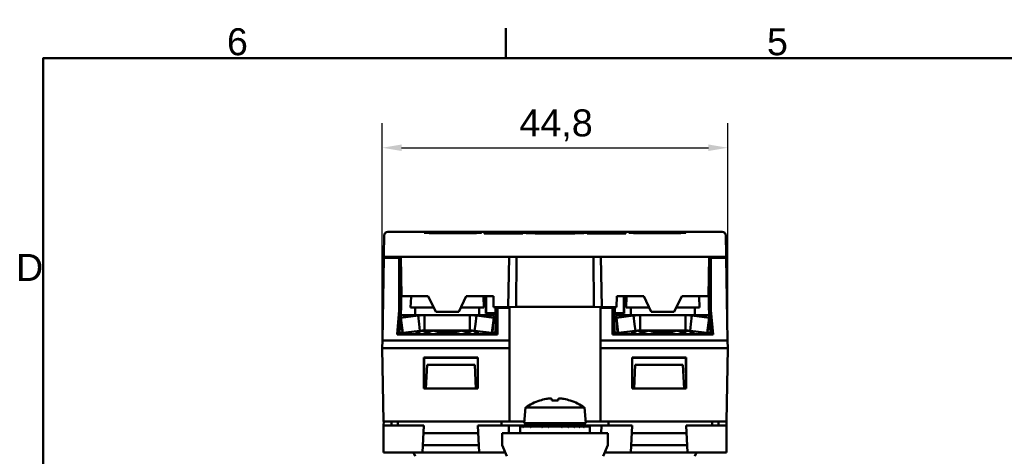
# Model space of a CAD drawing. Header units: millimetres. Extents: x 0 to 420, y 0 to 297.
# Tile 9 of 15: x 7 to 135, y 235 to 292. Entities that reach past the tile are written whole.
import ezdxf

# ---------------------------------------------------------------- set-up
doc = ezdxf.new("R2010")
doc.units = ezdxf.units.MM
for name, color, linetype, lineweight in [('Arêtes visibles(celduc)', 7, 'Continuous', 50), ('Cadre_0', 7, 'Continuous', 50), ('Cadre_2', 7, 'Continuous', 50), ('Cotes(celduc)', 7, 'Continuous', 25)]:
    doc.layers.add(name, color=color, linetype=linetype, lineweight=lineweight)
doc.styles.add('Cadre_1', font='arial.ttf')
doc.styles.add('Courant-CELDUC', font='arial.ttf')
doc.dimstyles.new('Celduc', dxfattribs={"dimtxt": 3.5, "dimasz": 2.5, "dimexe": 3.175, "dimexo": 0, "dimgap": 0.762, "dimtad": 1, "dimrnd": 1e-08, "dimtxsty": 'Courant-CELDUC', "dimcen": 0.09, "dimdle": 10, "dimclrd": 7, "dimclre": 7, "dimclrt": 7, "dimazin": 2, "dimtfac": 0.714286, "dimtdec": 3, "dimtmove": 0, "dimatfit": 3, "dimfxl": 1, "dimtolj": 1, "dimlwd": 25, "dimlwe": 25, "dimarcsym": 0})

# ---------------------------------------------------------------- blocks, each defined once
blk = doc.blocks.new('Cadres Cadre par défaut')
at = {"layer": 'Cadre_0'}
blk.add_line((70, 287), (70, 290.9), dxfattribs=at)
at = {"layer": 'Cadre_0', "flags": 128}
blk.add_lwpolyline([(10, 10), (10, 287), (410, 287), (410, 10), (10, 10)], dxfattribs=at)
at = {"layer": 'Cadre_2', "char_height": 3.5, "attachment_point": 7, "style": 'Cadre_1'}
for s, insert in [('6', (33.83, 287.34)), ('5', (103.85, 287.34)), ('D', (6.48, 258.13))]:
    blk.add_mtext(s, dxfattribs=dict(at, insert=insert))
blk = doc.blocks.new('*D5')
at = {"layer": 'Cotes(celduc)', "color": 7, "linetype": 'Continuous', "lineweight": 25, "transparency": 16777216}
for p, q in [((53.97, 249.4), (53.97, 278.58)), ((98.77, 249.4), (98.77, 278.58)), ((56.47, 275.4), (96.27, 275.4))]:
    blk.add_line(p, q, dxfattribs=at)
at = {"layer": 'Cotes(celduc)', "color": 7, "linetype": 'Continuous', "transparency": 16777216}
for points in [[(56.47, 275.82), (56.47, 274.98), (53.97, 275.4)], [(96.27, 275.82), (96.27, 274.98), (98.77, 275.4)]]:
    blk.add_solid(points, dxfattribs=at)
at = {"layer": 'Defpoints', "color": 0, "linetype": 'Continuous', "transparency": 16777216}
for p in [(98.77, 275.4), (53.97, 249.4), (98.77, 249.4)]:
    blk.add_point(p, dxfattribs=at)
at = {"layer": 'Cotes(celduc)', "color": 7, "linetype": 'Continuous', "lineweight": 25, "transparency": 16777216, "insert": (71.75, 280.37), "char_height": 3.5, "attachment_point": 1, "style": 'Courant-CELDUC'}
blk.add_mtext('\\A1;44,8', dxfattribs=at)

msp = doc.modelspace()

# ---------------------------------------------------------------- linework, layer by layer
at = {"layer": 'Arêtes visibles(celduc)'}
for p, q in [((98.028, 264.494), (54.715, 264.494)), ((68.121, 264.379), (68.121, 264.475)), ((68.696, 264.323), (70.696, 264.323)), ((70.696, 264.271), (68.696, 264.271)), ((69.121, 264.493), (83.621, 264.493)), ((72.725, 264.362), (69.121, 264.362)), ((72.727, 264.331), (72.725, 264.362)), ((78.507, 264.293), (74.236, 264.293)), ((80.018, 264.362), (80.016, 264.331)), ((83.621, 264.362), (80.018, 264.362)), ((82.047, 264.323), (84.047, 264.323)), ((84.047, 264.271), (82.047, 264.271)), ((84.621, 264.475), (84.621, 264.379)), ((54.215, 264.003), (54.171, 261.496)), ((98.571, 261.496), (98.528, 264.003)), ((53.989, 250.402), (54.176, 261.131)), ((54.171, 261.496), (54.171, 261.253)), ((54.176, 261.131), (54.178, 261.252)), ((54.176, 261.131), (56.159, 261.131)), ((54.671, 261.244), (56.371, 261.244)), ((56.159, 261.131), (56.272, 261.244)), ((56.159, 261.131), (56.159, 254.328)), ((56.371, 261.244), (56.46, 256.146)), ((56.371, 261.244), (70.419, 261.244)), ((70.29, 254.746), (70.419, 261.244)), ((70.419, 261.244), (82.324, 261.244)), ((71.371, 261.244), (71.341, 254.757)), ((81.371, 261.244), (81.402, 254.757)), ((82.324, 261.244), (96.371, 261.244)), ((82.324, 261.244), (82.453, 254.746)), ((96.371, 261.244), (96.282, 256.146)), ((96.371, 261.244), (98.071, 261.244)), ((96.47, 261.244), (96.584, 261.131)), ((96.584, 261.131), (98.567, 261.131)), ((96.584, 254.328), (96.584, 261.131)), ((98.565, 261.252), (98.567, 261.131)), ((98.567, 261.131), (98.754, 250.402)), ((98.571, 261.253), (98.571, 261.496)), ((56.428, 257.974), (56.427, 254.596)), ((96.315, 254.596), (96.314, 257.974)), ((56.46, 256.146), (59.936, 256.146)), ((57.699, 256.054), (57.651, 254.702)), ((59.936, 256.146), (60.912, 254.146)), ((63.891, 254.146), (64.866, 256.146)), ((64.866, 256.146), (68.377, 256.146)), ((67.104, 256.054), (67.151, 254.702)), ((67.421, 253.934), (67.422, 256.146)), ((67.437, 253.95), (67.437, 256.146)), ((68.377, 256.146), (68.401, 254.746)), ((84.341, 254.746), (84.366, 256.146)), ((84.366, 256.146), (87.876, 256.146)), ((85.305, 256.146), (85.305, 253.95)), ((85.321, 256.146), (85.322, 253.934)), ((85.639, 256.054), (85.591, 254.702)), ((87.876, 256.146), (88.852, 254.146)), ((91.831, 254.146), (92.806, 256.146)), ((92.806, 256.146), (96.282, 256.146)), ((95.044, 256.054), (95.091, 254.702)), ((55.884, 251.184), (56.159, 254.328)), ((56.427, 254.596), (56.151, 251.452)), ((56.159, 254.328), (56.427, 254.596)), ((57.651, 254.702), (60.641, 254.702)), ((58.251, 254.702), (58.251, 253.702)), ((60.912, 254.146), (63.891, 254.146)), ((64.162, 254.702), (67.151, 254.702)), ((66.551, 254.355), (66.551, 253.702)), ((68.401, 254.746), (70.29, 254.746)), ((68.634, 254.746), (68.634, 253.95)), ((68.875, 254.675), (68.875, 254.746)), ((68.919, 254.631), (68.875, 254.675)), ((68.875, 254.675), (70.515, 254.675)), ((68.919, 251.184), (68.919, 254.631)), ((68.919, 254.631), (70.471, 254.631)), ((71.341, 254.757), (70.29, 254.746)), ((70.515, 254.675), (70.471, 254.631)), ((70.471, 254.631), (70.471, 250.402)), ((70.515, 254.749), (70.515, 254.675)), ((81.402, 254.757), (71.341, 254.757)), ((82.453, 254.746), (81.402, 254.757)), ((82.228, 254.675), (82.228, 254.749)), ((82.272, 254.631), (82.228, 254.675)), ((82.228, 254.675), (83.868, 254.675)), ((82.272, 254.631), (83.824, 254.631)), ((82.272, 250.402), (82.272, 254.631)), ((82.453, 254.746), (84.341, 254.746)), ((83.868, 254.675), (83.824, 254.631)), ((83.824, 254.631), (83.824, 251.184)), ((83.868, 254.746), (83.868, 254.675)), ((84.109, 253.95), (84.109, 254.746)), ((85.591, 254.702), (88.581, 254.702)), ((86.191, 254.702), (86.191, 253.702)), ((88.852, 254.146), (91.831, 254.146)), ((92.102, 254.702), (95.091, 254.702)), ((94.491, 254.355), (94.491, 253.702)), ((96.591, 251.452), (96.315, 254.596)), ((96.584, 254.328), (96.315, 254.596)), ((96.584, 254.328), (96.859, 251.184)), ((56.383, 253.364), (56.366, 253.641)), ((58.616, 253.641), (56.383, 253.364)), ((56.628, 251.395), (56.383, 253.364)), ((56.501, 253.702), (59.463, 253.702)), ((58.753, 252.538), (58.616, 253.641)), ((59.463, 253.702), (59.463, 252.582)), ((65.34, 253.702), (59.463, 253.702)), ((65.34, 253.702), (68.301, 253.702)), ((65.34, 252.582), (65.34, 253.702)), ((66.187, 253.641), (66.049, 252.538)), ((68.42, 253.364), (66.187, 253.641)), ((67.437, 253.95), (67.421, 253.934)), ((68.651, 253.934), (67.421, 253.934)), ((68.634, 253.95), (67.437, 253.95)), ((68.174, 251.395), (68.42, 253.364)), ((68.437, 253.641), (68.42, 253.364)), ((68.651, 253.934), (68.634, 253.95)), ((68.651, 251.452), (68.651, 253.934)), ((84.092, 253.934), (84.091, 251.452)), ((84.092, 253.934), (84.109, 253.95)), ((85.322, 253.934), (84.092, 253.934)), ((85.305, 253.95), (84.109, 253.95)), ((84.323, 253.364), (84.306, 253.641)), ((86.556, 253.641), (84.323, 253.364)), ((84.568, 251.395), (84.323, 253.364)), ((84.441, 253.702), (87.403, 253.702)), ((85.322, 253.934), (85.305, 253.95)), ((86.693, 252.538), (86.556, 253.641)), ((87.403, 253.702), (87.403, 252.582)), ((93.28, 253.702), (87.403, 253.702)), ((93.28, 253.702), (96.241, 253.702)), ((93.28, 252.582), (93.28, 253.702)), ((94.127, 253.641), (93.989, 252.538)), ((96.36, 253.364), (94.127, 253.641)), ((96.114, 251.395), (96.36, 253.364)), ((96.377, 253.641), (96.36, 253.364)), ((56.501, 251.702), (56.501, 252.413)), ((58.862, 251.671), (56.628, 251.395)), ((58.862, 251.671), (58.753, 252.538)), ((59.463, 252.582), (59.463, 251.702)), ((65.34, 251.702), (59.463, 251.702)), ((65.34, 251.702), (65.34, 252.582)), ((66.049, 252.538), (65.941, 251.671)), ((68.174, 251.395), (65.941, 251.671)), ((68.301, 252.413), (68.301, 251.702)), ((84.441, 251.702), (84.441, 252.413)), ((86.802, 251.671), (84.568, 251.395)), ((86.802, 251.671), (86.693, 252.538)), ((87.403, 252.582), (87.403, 251.702)), ((93.28, 251.702), (87.403, 251.702)), ((93.28, 251.702), (93.28, 252.582)), ((93.989, 252.538), (93.881, 251.671)), ((96.114, 251.395), (93.881, 251.671)), ((96.241, 252.413), (96.241, 251.702)), ((53.989, 250.402), (53.971, 249.402)), ((70.471, 250.402), (53.989, 250.402)), ((55.884, 251.184), (56.151, 251.452)), ((55.884, 251.184), (68.919, 251.184)), ((56.151, 251.452), (56.621, 251.452)), ((56.175, 251.22), (56.179, 251.437)), ((68.627, 251.22), (56.175, 251.22)), ((56.179, 251.437), (56.623, 251.437)), ((56.901, 251.402), (56.901, 251.22)), ((57.601, 251.402), (56.901, 251.402)), ((57.601, 251.22), (57.601, 251.402)), ((67.201, 251.402), (67.201, 251.22)), ((67.901, 251.402), (67.201, 251.402)), ((67.901, 251.22), (67.901, 251.402)), ((68.18, 251.437), (68.624, 251.437)), ((68.182, 251.452), (68.651, 251.452)), ((68.624, 251.437), (68.627, 251.22)), ((68.919, 251.184), (68.651, 251.452)), ((70.488, 249.402), (70.471, 250.402)), ((82.272, 250.402), (82.254, 249.402)), ((98.754, 250.402), (82.272, 250.402)), ((83.824, 251.184), (84.091, 251.452)), ((83.824, 251.184), (96.859, 251.184)), ((84.091, 251.452), (84.561, 251.452)), ((84.115, 251.22), (84.119, 251.437)), ((96.567, 251.22), (84.115, 251.22)), ((84.119, 251.437), (84.563, 251.437)), ((84.841, 251.402), (84.841, 251.22)), ((85.541, 251.402), (84.841, 251.402)), ((85.541, 251.22), (85.541, 251.402)), ((95.141, 251.402), (95.141, 251.22)), ((95.841, 251.402), (95.141, 251.402)), ((95.841, 251.22), (95.841, 251.402)), ((96.12, 251.437), (96.564, 251.437)), ((96.122, 251.452), (96.591, 251.452)), ((96.564, 251.437), (96.567, 251.22)), ((96.859, 251.184), (96.591, 251.452)), ((98.771, 249.402), (98.754, 250.402)), ((70.488, 249.402), (53.971, 249.402)), ((53.971, 249.402), (54.137, 239.902)), ((70.488, 249.402), (70.488, 239.902)), ((98.771, 249.402), (82.254, 249.402)), ((82.254, 249.402), (82.254, 239.902)), ((98.771, 249.402), (98.606, 239.902)), ((59.371, 244.202), (59.371, 248.202)), ((59.371, 248.202), (66.371, 248.202)), ((59.371, 248.202), (59.388, 248.184)), ((59.388, 248.184), (59.387, 244.217)), ((66.354, 248.184), (59.388, 248.184)), ((66.371, 248.202), (66.354, 248.184)), ((66.356, 244.217), (66.354, 248.184)), ((66.371, 248.202), (66.371, 244.202)), ((86.371, 244.202), (86.371, 248.202)), ((86.371, 248.202), (93.371, 248.202)), ((86.371, 248.202), (86.388, 248.184)), ((86.388, 248.184), (86.387, 244.217)), ((93.354, 248.184), (86.388, 248.184)), ((93.371, 248.202), (93.354, 248.184)), ((93.356, 244.217), (93.354, 248.184)), ((93.371, 248.202), (93.371, 244.202)), ((59.621, 244.202), (59.781, 247.254)), ((65.961, 247.254), (59.781, 247.254)), ((66.121, 244.202), (65.961, 247.254)), ((86.621, 244.202), (86.781, 247.254)), ((92.961, 247.254), (86.781, 247.254)), ((93.121, 244.202), (92.961, 247.254)), ((59.371, 244.202), (59.387, 244.217)), ((59.621, 244.202), (59.371, 244.202)), ((59.387, 244.217), (59.622, 244.217)), ((59.621, 244.202), (66.121, 244.202)), ((66.121, 244.217), (66.356, 244.217)), ((66.371, 244.202), (66.121, 244.202)), ((66.371, 244.202), (66.356, 244.217)), ((86.371, 244.202), (86.387, 244.217)), ((86.621, 244.202), (86.371, 244.202)), ((86.387, 244.217), (86.622, 244.217)), ((93.121, 244.202), (86.621, 244.202)), ((93.121, 244.217), (93.356, 244.217)), ((93.371, 244.202), (93.121, 244.202)), ((93.371, 244.202), (93.356, 244.217)), ((74.399, 242.648), (74.406, 242.635)), ((75.941, 242.839), (75.941, 242.635)), ((76.801, 242.635), (76.801, 242.839)), ((78.337, 242.635), (78.344, 242.648)), ((72.546, 241.706), (72.371, 239.706)), ((72.546, 241.706), (80.196, 241.706)), ((80.196, 241.706), (80.371, 239.706)), ((54.121, 235.902), (54.152, 239.402)), ((54.137, 239.902), (70.488, 239.902)), ((54.152, 239.402), (54.156, 239.902)), ((59.37, 239.402), (54.152, 239.402)), ((55.186, 239.902), (55.181, 239.402)), ((56.004, 239.402), (56.004, 239.902)), ((59.186, 235.902), (59.37, 239.402)), ((70.363, 239.402), (66.373, 239.402)), ((66.373, 239.402), (66.556, 235.902)), ((69.441, 239.402), (69.441, 239.902)), ((70.371, 238.402), (70.363, 239.402)), ((70.363, 239.402), (72.661, 239.402)), ((70.488, 239.902), (70.572, 239.902)), ((72.389, 239.902), (70.572, 239.902)), ((71.871, 239.264), (72.871, 239.438)), ((71.871, 239.197), (71.871, 239.264)), ((71.872, 239.197), (71.871, 239.197)), ((71.871, 239.197), (71.872, 239.197)), ((71.871, 239.197), (71.871, 238.402)), ((72.872, 239.438), (71.872, 239.264)), ((71.872, 239.264), (71.872, 239.197)), ((71.958, 239.264), (71.872, 239.264)), ((71.958, 239.264), (72.939, 239.438)), ((71.958, 239.197), (71.958, 239.264)), ((71.966, 239.199), (71.958, 239.197)), ((71.958, 239.197), (71.966, 239.197)), ((72.945, 239.438), (71.966, 239.264)), ((71.966, 239.264), (71.966, 239.197)), ((72.214, 239.264), (71.966, 239.264)), ((72.214, 239.264), (73.138, 239.438)), ((72.214, 239.197), (72.214, 239.264)), ((72.229, 239.201), (72.214, 239.197)), ((72.214, 239.197), (72.229, 239.197)), ((73.15, 239.438), (72.229, 239.264)), ((72.229, 239.264), (72.229, 239.197)), ((72.63, 239.264), (72.229, 239.264)), ((72.371, 239.706), (80.371, 239.706)), ((72.63, 239.264), (73.461, 239.438)), ((72.63, 239.197), (72.63, 239.264)), ((72.652, 239.203), (72.63, 239.197)), ((72.63, 239.197), (72.652, 239.197)), ((73.478, 239.438), (72.652, 239.264)), ((72.652, 239.264), (72.652, 239.197)), ((73.189, 239.264), (72.652, 239.264)), ((72.871, 239.525), (73.913, 239.706)), ((72.871, 239.438), (72.871, 239.525)), ((73.913, 239.706), (72.872, 239.525)), ((72.872, 239.525), (72.872, 239.438)), ((72.872, 239.525), (72.939, 239.525)), ((72.872, 239.438), (72.939, 239.438)), ((72.939, 239.525), (73.96, 239.706)), ((72.939, 239.438), (72.939, 239.525)), ((73.965, 239.706), (72.945, 239.525)), ((72.945, 239.525), (72.945, 239.438)), ((72.945, 239.525), (73.138, 239.525)), ((72.945, 239.438), (73.138, 239.438)), ((73.15, 239.439), (73.135, 239.435)), ((73.138, 239.525), (74.1, 239.706)), ((73.138, 239.438), (73.138, 239.525)), ((74.109, 239.706), (73.15, 239.525)), ((73.15, 239.525), (73.15, 239.438)), ((73.15, 239.525), (73.461, 239.525)), ((73.15, 239.438), (73.461, 239.438)), ((73.189, 239.264), (73.897, 239.438)), ((73.189, 239.197), (73.189, 239.264)), ((73.217, 239.206), (73.189, 239.197)), ((73.189, 239.197), (73.217, 239.197)), ((73.918, 239.438), (73.217, 239.264)), ((73.217, 239.264), (73.217, 239.197)), ((73.871, 239.264), (73.217, 239.264)), ((73.478, 239.441), (73.441, 239.43)), ((73.461, 239.525), (74.328, 239.706)), ((73.461, 239.438), (73.461, 239.525)), ((74.34, 239.706), (73.478, 239.525)), ((73.478, 239.525), (73.478, 239.438)), ((73.478, 239.525), (73.897, 239.525)), ((73.478, 239.438), (73.897, 239.438)), ((73.918, 239.443), (73.86, 239.424)), ((73.871, 239.264), (74.427, 239.438)), ((73.871, 239.197), (73.871, 239.264)), ((73.904, 239.211), (73.871, 239.197)), ((73.871, 239.197), (73.904, 239.197)), ((73.897, 239.525), (74.633, 239.706)), ((73.897, 239.438), (73.897, 239.525)), ((74.452, 239.438), (73.904, 239.264)), ((73.904, 239.264), (73.904, 239.197)), ((74.649, 239.264), (73.904, 239.264)), ((73.913, 239.706), (73.913, 239.706)), ((74.648, 239.706), (73.918, 239.525)), ((73.918, 239.525), (73.918, 239.438)), ((73.918, 239.525), (74.427, 239.525)), ((73.918, 239.438), (74.427, 239.438)), ((73.96, 239.706), (73.961, 239.705)), ((74.1, 239.706), (74.102, 239.704)), ((74.328, 239.706), (74.33, 239.704)), ((74.452, 239.447), (74.374, 239.413)), ((74.427, 239.525), (75.006, 239.706)), ((74.427, 239.438), (74.427, 239.525)), ((75.024, 239.706), (74.452, 239.525)), ((74.452, 239.525), (74.452, 239.438)), ((74.452, 239.525), (75.032, 239.525)), ((74.452, 239.438), (75.032, 239.438)), ((74.633, 239.706), (74.636, 239.703)), ((74.649, 239.264), (75.032, 239.438)), ((74.649, 239.197), (74.649, 239.264)), ((74.686, 239.22), (74.649, 239.197)), ((74.649, 239.197), (74.686, 239.197)), ((75.06, 239.438), (74.686, 239.264)), ((74.686, 239.264), (74.686, 239.197)), ((75.493, 239.264), (74.686, 239.264)), ((75.06, 239.454), (74.963, 239.393)), ((75.006, 239.706), (75.009, 239.701)), ((75.032, 239.525), (75.431, 239.706)), ((75.032, 239.438), (75.032, 239.525)), ((75.451, 239.706), (75.06, 239.525)), ((75.06, 239.525), (75.06, 239.438)), ((75.06, 239.525), (75.689, 239.525)), ((75.06, 239.438), (75.689, 239.438)), ((75.431, 239.706), (75.435, 239.698)), ((75.493, 239.264), (75.689, 239.438)), ((75.493, 239.197), (75.493, 239.264)), ((75.532, 239.244), (75.493, 239.197)), ((75.493, 239.197), (75.532, 239.197)), ((75.719, 239.438), (75.532, 239.264)), ((75.532, 239.264), (75.532, 239.197)), ((76.371, 239.264), (75.532, 239.264)), ((75.719, 239.473), (75.601, 239.328)), ((75.689, 239.525), (75.892, 239.706)), ((75.689, 239.438), (75.689, 239.525)), ((75.913, 239.706), (75.719, 239.525)), ((75.719, 239.525), (75.719, 239.438)), ((75.719, 239.525), (76.371, 239.525)), ((75.719, 239.438), (76.371, 239.438)), ((75.892, 239.706), (75.896, 239.69)), ((75.896, 239.69), (75.895, 239.689)), ((75.896, 239.69), (75.896, 239.69)), ((76.371, 239.525), (76.371, 239.706)), ((76.393, 239.69), (76.371, 239.69)), ((76.371, 239.438), (76.371, 239.525)), ((76.371, 239.264), (76.371, 239.438)), ((76.371, 239.197), (76.371, 239.264)), ((76.371, 239.197), (76.411, 239.197)), ((76.393, 239.706), (76.402, 239.525)), ((76.393, 239.69), (76.393, 239.706)), ((76.393, 239.69), (76.411, 239.197)), ((76.402, 239.525), (76.402, 239.438)), ((76.402, 239.525), (77.054, 239.525)), ((76.402, 239.438), (76.411, 239.264)), ((76.402, 239.438), (77.054, 239.438)), ((76.411, 239.264), (76.411, 239.197)), ((77.249, 239.264), (76.411, 239.264)), ((77.054, 239.525), (76.851, 239.706)), ((76.868, 239.691), (76.872, 239.706)), ((76.872, 239.706), (77.084, 239.525)), ((77.054, 239.438), (77.054, 239.525)), ((77.054, 239.471), (77.171, 239.334)), ((77.249, 239.264), (77.054, 239.438)), ((77.084, 239.525), (77.084, 239.438)), ((77.084, 239.525), (77.711, 239.525)), ((77.084, 239.438), (77.288, 239.264)), ((77.084, 239.438), (77.711, 239.438)), ((77.249, 239.197), (77.249, 239.264)), ((77.249, 239.242), (77.288, 239.197)), ((77.249, 239.197), (77.288, 239.197)), ((77.288, 239.264), (77.288, 239.197)), ((78.093, 239.264), (77.288, 239.264)), ((77.711, 239.525), (77.312, 239.706)), ((77.328, 239.699), (77.332, 239.706)), ((77.332, 239.706), (77.739, 239.525)), ((77.711, 239.438), (77.711, 239.525)), ((77.711, 239.453), (77.807, 239.394)), ((78.093, 239.264), (77.711, 239.438)), ((78.316, 239.525), (77.737, 239.706)), ((77.739, 239.525), (77.739, 239.438)), ((77.739, 239.525), (78.316, 239.525)), ((77.739, 239.438), (78.13, 239.264)), ((77.739, 239.438), (78.316, 239.438)), ((77.751, 239.701), (77.755, 239.706)), ((77.755, 239.706), (78.341, 239.525)), ((78.093, 239.197), (78.093, 239.264)), ((78.093, 239.219), (78.13, 239.197)), ((78.093, 239.197), (78.13, 239.197)), ((78.846, 239.525), (78.11, 239.706)), ((78.122, 239.703), (78.125, 239.706)), ((78.125, 239.706), (78.868, 239.525)), ((78.13, 239.264), (78.13, 239.197)), ((78.871, 239.264), (78.13, 239.264)), ((78.316, 239.438), (78.316, 239.525)), ((78.316, 239.447), (78.393, 239.414)), ((78.871, 239.264), (78.316, 239.438)), ((78.341, 239.525), (78.341, 239.438)), ((78.341, 239.525), (78.846, 239.525)), ((78.341, 239.438), (78.904, 239.264)), ((78.341, 239.438), (78.846, 239.438)), ((79.282, 239.525), (78.415, 239.706)), ((78.425, 239.704), (78.427, 239.706)), ((78.427, 239.706), (79.298, 239.525)), ((79.605, 239.525), (78.642, 239.706)), ((78.649, 239.704), (78.651, 239.706)), ((78.651, 239.706), (79.617, 239.525)), ((79.804, 239.525), (78.782, 239.706)), ((78.786, 239.706), (79.81, 239.525)), ((78.786, 239.705), (78.786, 239.706)), ((79.871, 239.525), (78.83, 239.706)), ((78.846, 239.438), (78.846, 239.525)), ((78.846, 239.443), (78.904, 239.424)), ((79.553, 239.264), (78.846, 239.438)), ((78.868, 239.525), (78.868, 239.438)), ((78.868, 239.525), (79.282, 239.525)), ((78.868, 239.438), (79.581, 239.264)), ((78.868, 239.438), (79.282, 239.438)), ((78.871, 239.197), (78.871, 239.264)), ((78.871, 239.211), (78.904, 239.197)), ((78.871, 239.197), (78.904, 239.197)), ((78.904, 239.264), (78.904, 239.197)), ((79.553, 239.264), (78.904, 239.264)), ((79.282, 239.438), (79.282, 239.525)), ((79.282, 239.441), (79.317, 239.431)), ((80.113, 239.264), (79.282, 239.438)), ((79.298, 239.525), (79.298, 239.438)), ((79.298, 239.525), (79.605, 239.525)), ((79.298, 239.438), (80.135, 239.264)), ((79.298, 239.438), (79.605, 239.438)), ((79.553, 239.197), (79.553, 239.264)), ((79.553, 239.206), (79.581, 239.197)), ((79.553, 239.197), (79.581, 239.197)), ((79.581, 239.264), (79.581, 239.197)), ((80.113, 239.264), (79.581, 239.264)), ((79.605, 239.438), (79.605, 239.525)), ((79.605, 239.439), (79.618, 239.436)), ((80.529, 239.264), (79.605, 239.438)), ((79.617, 239.525), (79.617, 239.438)), ((79.617, 239.525), (79.804, 239.525)), ((79.617, 239.438), (80.544, 239.264)), ((79.617, 239.438), (79.804, 239.438)), ((79.804, 239.438), (79.804, 239.525)), ((80.785, 239.264), (79.804, 239.438)), ((79.81, 239.525), (79.81, 239.438)), ((79.81, 239.525), (79.871, 239.525)), ((79.81, 239.438), (80.792, 239.264)), ((79.81, 239.438), (79.871, 239.438)), ((79.871, 239.438), (79.871, 239.525)), ((80.871, 239.264), (79.871, 239.438)), ((80.081, 239.402), (82.38, 239.402)), ((80.113, 239.197), (80.113, 239.264)), ((80.113, 239.203), (80.135, 239.197)), ((80.113, 239.197), (80.135, 239.197)), ((80.135, 239.264), (80.135, 239.197)), ((80.529, 239.264), (80.135, 239.264)), ((82.17, 239.902), (80.354, 239.902)), ((80.529, 239.197), (80.529, 239.264)), ((80.529, 239.201), (80.544, 239.197)), ((80.529, 239.197), (80.544, 239.197)), ((80.544, 239.264), (80.544, 239.197)), ((80.785, 239.264), (80.544, 239.264)), ((80.785, 239.197), (80.785, 239.264)), ((80.785, 239.199), (80.792, 239.197)), ((80.785, 239.197), (80.792, 239.197)), ((80.792, 239.264), (80.792, 239.197)), ((80.871, 239.264), (80.792, 239.264)), ((80.871, 239.197), (80.871, 239.264)), ((80.871, 239.197), (80.871, 238.402)), ((82.17, 239.902), (82.254, 239.902)), ((82.254, 239.902), (98.606, 239.902)), ((82.38, 239.402), (82.371, 238.402)), ((86.37, 239.402), (82.38, 239.402)), ((83.302, 239.402), (83.302, 239.902)), ((86.186, 235.902), (86.37, 239.402)), ((98.591, 239.402), (93.373, 239.402)), ((93.373, 239.402), (93.556, 235.902)), ((96.739, 239.402), (96.739, 239.902)), ((97.562, 239.402), (97.557, 239.902)), ((98.586, 239.902), (98.591, 239.402)), ((98.621, 235.902), (98.591, 239.402)), ((66.425, 238.402), (59.317, 238.402)), ((69.521, 238.402), (69.521, 236.832)), ((69.521, 238.402), (83.221, 238.402)), ((83.221, 238.402), (83.221, 236.832)), ((93.425, 238.402), (86.317, 238.402)), ((66.508, 236.832), (59.235, 236.832)), ((70.128, 235.402), (69.521, 236.832)), ((83.221, 236.832), (82.614, 235.402)), ((93.508, 236.832), (86.235, 236.832)), ((59.186, 235.902), (54.121, 235.902)), ((58.041, 235.902), (58.253, 235.402)), ((66.556, 235.902), (59.186, 235.902)), ((69.916, 235.902), (66.556, 235.902)), ((86.186, 235.902), (82.827, 235.902)), ((93.556, 235.902), (86.186, 235.902)), ((98.621, 235.902), (93.556, 235.902)), ((94.702, 235.902), (94.489, 235.402))]:
    msp.add_line(p, q, dxfattribs=at)
for centre, radius, start, end in [((54.715, 263.994), 0.5, 90, 178.99954), ((98.028, 263.994), 0.5, 1.00046, 90), ((59.298, 255.999), 1.6, 174.71692, 178), ((65.505, 255.999), 1.6, 2, 5.28308), ((87.238, 255.999), 1.6, 174.71692, 178), ((93.445, 255.999), 1.6, 2, 5.28308), ((76.371, 236.478), 6.477, 107.72964, 126.19431), ((76.371, 236.478), 6.463, 100.21948, 107.70214), ((76.371, 236.478), 6.463, 72.29786, 79.78052), ((76.371, 236.478), 6.477, 53.80569, 72.27036)]:
    msp.add_arc(centre, radius, start, end, dxfattribs=at)
for centre in [(63.121, 264.38), (89.621, 264.38)]:
    msp.add_ellipse(centre, major_axis=(-3.7, 0), ratio=0.0174524, dxfattribs=at)
for centre, major_axis, ratio, start_param, end_param in [((68.696, 264.297), (-1.5, 0), 0.0174524, 4.712389, 7.8539816), ((69.121, 264.475), (-1, 0), 0.0174524, 4.712389, 6.2831853), ((69.121, 264.379), (-1, 0), 0.0174524, 0, 1.5707963), ((70.696, 264.297), (1.5, 0), 0.0174524, 4.712389, 7.8539816), ((76.371, 264.347), (3.75, 0), 0.0174524, 2.9059676, 6.5188103), ((82.047, 264.297), (-1.5, 0), 0.0174524, 4.712389, 7.8539816), ((83.621, 264.475), (1, 0), 0.0174524, 0, 1.5707963), ((83.621, 264.379), (1, 0), 0.0174524, 4.712389, 6.2831853), ((84.047, 264.297), (1.5, 0), 0.0174524, 4.712389, 7.8539816), ((54.671, 261.253), (0.5, 0), 0.0174524, 3.1415926, 4.7120843), ((98.071, 261.253), (0.5, 0), 0.0174524, 4.7126937, 6.2831854), ((62.401, 254.355), (0, 7.188), 0.5773503, 4.712389, 4.7606004), ((90.341, 254.355), (0, 7.188), 0.5773503, 4.712389, 4.7606004), ((76.371, 237.165), (-6.33, 0), 0.8661856, 4.6444039, 4.7803741)]:
    msp.add_ellipse(centre, major_axis=major_axis, ratio=ratio, start_param=start_param, end_param=end_param, dxfattribs=at)
for points, knots in [([(56.501, 253.702), (56.478, 253.702), (56.455, 253.696), (56.41, 253.676), (56.387, 253.661), (56.366, 253.641)], [0, 0, 0, 0, 0.043019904, 0.043019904, 0.086039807, 0.086039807, 0.086039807, 0.086039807]), ([(58.616, 253.641), (58.756, 253.661), (58.897, 253.676), (59.18, 253.696), (59.321, 253.702), (59.463, 253.702)], [0, 0, 0, 0, 0.043019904, 0.043019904, 0.086039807, 0.086039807, 0.086039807, 0.086039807]), ([(65.34, 253.702), (65.482, 253.702), (65.623, 253.696), (65.906, 253.676), (66.047, 253.661), (66.187, 253.641)], [0, 0, 0, 0, 0.043019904, 0.043019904, 0.086039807, 0.086039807, 0.086039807, 0.086039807]), ([(68.437, 253.641), (68.415, 253.661), (68.393, 253.676), (68.347, 253.696), (68.324, 253.702), (68.301, 253.702)], [0, 0, 0, 0, 0.043019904, 0.043019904, 0.086039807, 0.086039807, 0.086039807, 0.086039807]), ([(84.441, 253.702), (84.418, 253.702), (84.395, 253.696), (84.35, 253.676), (84.327, 253.661), (84.306, 253.641)], [0, 0, 0, 0, 0.043019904, 0.043019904, 0.086039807, 0.086039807, 0.086039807, 0.086039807]), ([(86.556, 253.641), (86.696, 253.661), (86.837, 253.676), (87.12, 253.696), (87.261, 253.702), (87.403, 253.702)], [0, 0, 0, 0, 0.043019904, 0.043019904, 0.086039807, 0.086039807, 0.086039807, 0.086039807]), ([(93.28, 253.702), (93.422, 253.702), (93.563, 253.696), (93.846, 253.676), (93.987, 253.661), (94.127, 253.641)], [0, 0, 0, 0, 0.043019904, 0.043019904, 0.086039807, 0.086039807, 0.086039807, 0.086039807]), ([(96.377, 253.641), (96.355, 253.661), (96.333, 253.676), (96.287, 253.696), (96.264, 253.702), (96.241, 253.702)], [0, 0, 0, 0, 0.043019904, 0.043019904, 0.086039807, 0.086039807, 0.086039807, 0.086039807]), ([(56.593, 251.68), (56.58, 251.686), (56.568, 251.691), (56.538, 251.699), (56.519, 251.702), (56.501, 251.702)], [0.010133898, 0.010133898, 0.010133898, 0.010133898, 0.030603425, 0.030603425, 0.061206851, 0.061206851, 0.061206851, 0.061206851]), ([(59.463, 251.702), (59.362, 251.702), (59.262, 251.699), (59.061, 251.689), (58.961, 251.681), (58.862, 251.671)], [0, 0, 0, 0, 0.030603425, 0.030603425, 0.061206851, 0.061206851, 0.061206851, 0.061206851]), ([(65.941, 251.671), (65.841, 251.681), (65.741, 251.689), (65.541, 251.699), (65.441, 251.702), (65.34, 251.702)], [0, 0, 0, 0, 0.030603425, 0.030603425, 0.061206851, 0.061206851, 0.061206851, 0.061206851]), ([(68.301, 251.702), (68.283, 251.702), (68.265, 251.699), (68.235, 251.691), (68.222, 251.686), (68.21, 251.68)], [0, 0, 0, 0, 0.030603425, 0.030603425, 0.051072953, 0.051072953, 0.051072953, 0.051072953]), ([(84.533, 251.68), (84.52, 251.686), (84.508, 251.691), (84.478, 251.699), (84.459, 251.702), (84.441, 251.702)], [0.010133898, 0.010133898, 0.010133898, 0.010133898, 0.030603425, 0.030603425, 0.061206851, 0.061206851, 0.061206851, 0.061206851]), ([(87.403, 251.702), (87.302, 251.702), (87.202, 251.699), (87.001, 251.689), (86.901, 251.681), (86.802, 251.671)], [0, 0, 0, 0, 0.030603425, 0.030603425, 0.061206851, 0.061206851, 0.061206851, 0.061206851]), ([(93.881, 251.671), (93.781, 251.681), (93.681, 251.689), (93.481, 251.699), (93.381, 251.702), (93.28, 251.702)], [0, 0, 0, 0, 0.030603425, 0.030603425, 0.061206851, 0.061206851, 0.061206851, 0.061206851]), ([(96.241, 251.702), (96.223, 251.702), (96.205, 251.699), (96.175, 251.691), (96.162, 251.686), (96.15, 251.68)], [0, 0, 0, 0, 0.030603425, 0.030603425, 0.051072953, 0.051072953, 0.051072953, 0.051072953]), ([(75.225, 242.839), (75.226, 242.839), (75.228, 242.839), (75.318, 242.856), (75.412, 242.869), (75.588, 242.888), (75.668, 242.892), (75.731, 242.892), (75.796, 242.892), (75.851, 242.888), (75.924, 242.869), (75.941, 242.855), (75.941, 242.839)], [0.38481664, 0.38481664, 0.38481664, 0.38481664, 0.38527156, 0.38527156, 0.41222025, 0.41222025, 0.43916894, 0.43916894, 0.43916894, 0.4663464, 0.4663464, 0.49352385, 0.49352385, 0.49352385, 0.49352385]), ([(76.801, 242.839), (76.801, 242.839), (76.801, 242.839), (76.802, 242.856), (76.82, 242.869), (76.893, 242.888), (76.948, 242.892), (77.011, 242.892), (77.075, 242.892), (77.155, 242.888), (77.33, 242.869), (77.425, 242.856), (77.515, 242.839), (77.517, 242.839), (77.518, 242.839)], [0.38481608, 0.38481608, 0.38481608, 0.38481608, 0.385271, 0.385271, 0.41221969, 0.41221969, 0.43916838, 0.43916838, 0.43916838, 0.46611707, 0.46611707, 0.49306575, 0.49306575, 0.49352068, 0.49352068, 0.49352068, 0.49352068])]:
    msp.add_open_spline(points, degree=3, knots=knots, dxfattribs=at)
for points, weights in [([(57.601, 251.402), (57.711, 251.473), (57.818, 251.542)], [1, 1.00024609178, 1.00026799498]), ([(58.246, 251.595), (58.413, 251.494), (58.575, 251.402)], [1.00030445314, 1.00044600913, 1]), ([(58.575, 251.402), (58.848, 251.557), (59.108, 251.691)], [1, 1.00086019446, 1.00006536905]), ([(59.145, 251.693), (59.461, 251.532), (59.763, 251.402)], [1.0000640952, 1.00125762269, 1]), ([(59.763, 251.402), (60.172, 251.578), (60.56, 251.702)], [1, 1.00225030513, 1]), ([(60.56, 251.702), (61.505, 251.402), (62.401, 251.402)], [1, 1.01354463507, 1]), ([(62.401, 251.402), (63.298, 251.402), (64.243, 251.702)], [1, 1.01354463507, 1]), ([(64.243, 251.702), (64.631, 251.578), (65.04, 251.402)], [1, 1.00225030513, 1]), ([(65.04, 251.402), (65.341, 251.532), (65.657, 251.693)], [1, 1.00125762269, 1.0000640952]), ([(65.695, 251.691), (65.955, 251.557), (66.228, 251.402)], [1.00006536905, 1.00086019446, 1]), ([(66.228, 251.402), (66.39, 251.494), (66.557, 251.595)], [1, 1.00044600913, 1.00030445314]), ([(66.985, 251.542), (67.092, 251.473), (67.201, 251.402)], [1.00026799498, 1.00024609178, 1]), ([(85.541, 251.402), (85.651, 251.473), (85.758, 251.542)], [1, 1.00024609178, 1.00026799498]), ([(86.186, 251.595), (86.353, 251.494), (86.515, 251.402)], [1.00030445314, 1.00044600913, 1]), ([(86.515, 251.402), (86.788, 251.557), (87.048, 251.691)], [1, 1.00086019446, 1.00006536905]), ([(87.085, 251.693), (87.401, 251.532), (87.703, 251.402)], [1.0000640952, 1.00125762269, 1]), ([(87.703, 251.402), (88.112, 251.578), (88.5, 251.702)], [1, 1.00225030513, 1]), ([(88.5, 251.702), (89.445, 251.402), (90.341, 251.402)], [1, 1.01354463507, 1]), ([(90.341, 251.402), (91.238, 251.402), (92.183, 251.702)], [1, 1.01354463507, 1]), ([(92.183, 251.702), (92.571, 251.578), (92.98, 251.402)], [1, 1.00225030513, 1]), ([(92.98, 251.402), (93.281, 251.532), (93.597, 251.693)], [1, 1.00125762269, 1.0000640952]), ([(93.635, 251.691), (93.895, 251.557), (94.168, 251.402)], [1.00006536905, 1.00086019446, 1]), ([(94.168, 251.402), (94.33, 251.494), (94.497, 251.595)], [1, 1.00044600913, 1.00030445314]), ([(94.925, 251.542), (95.032, 251.473), (95.141, 251.402)], [1.00026799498, 1.00024609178, 1]), ([(56.901, 251.429), (56.901, 251.415), (56.901, 251.402)], [1.00008512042, 1.00004657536, 1]), ([(67.901, 251.402), (67.901, 251.415), (67.901, 251.429)], [1, 1.00004657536, 1.00008512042]), ([(84.841, 251.429), (84.841, 251.415), (84.841, 251.402)], [1.00008512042, 1.00004657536, 1]), ([(95.841, 251.402), (95.841, 251.415), (95.841, 251.429)], [1, 1.00004657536, 1.00008512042])]:
    msp.add_rational_spline(points, weights, degree=2, dxfattribs=at)

# ---------------------------------------------------------------- block references
msp.add_blockref('Cadres Cadre par défaut', (0, 0))

# ---------------------------------------------------------------- dimensions: what is measured, and where the dimension line sits
at = {"layer": 'Cotes(celduc)', "color": 7, "linetype": 'Continuous', "lineweight": 25}
dim = msp.add_linear_dim(base=(98.771, 275.402), p1=(53.971, 249.402), p2=(98.771, 249.402), angle=180, dimstyle='Celduc', override={"dimgap": 0.762, "dimdec": 2, "dimtol": 0, "dimlim": 0, "dimtp": 0, "dimtm": 0, "dimtdec": 3, "dimtofl": 0, "dimatfit": 1}, dxfattribs=at)
dim.commit()
dim.dimension.update_dxf_attribs({"geometry": '*D5', "text_midpoint": (76.371, 275.402), "dimtype": 160})

doc.saveas('drawing.dxf')
